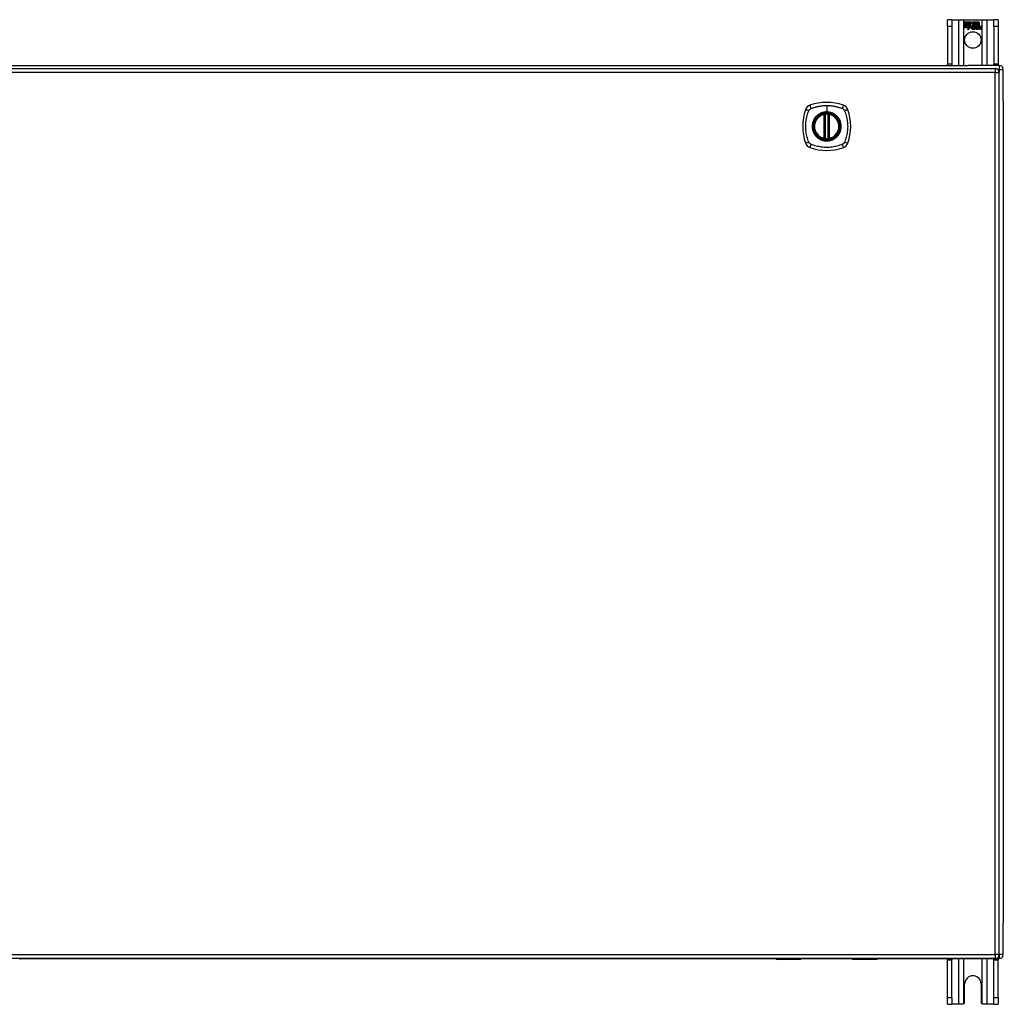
# Model space of a CAD drawing. Header units: inches. Extents: x 16 to 384, y 34 to 179.
# Tile 8 of 12: x 173 to 197, y 95 to 119. Entities that reach past the tile are written whole.
import ezdxf

# ---------------------------------------------------------------- set-up
doc = ezdxf.new("R2010")
doc.units = ezdxf.units.IN
doc.header["$MEASUREMENT"] = 0
doc.layers.add('Visible Edges(ANSI)', color=7, linetype='Continuous', lineweight=25)
doc.layers.add('Visible Tangent Edges(ANSI)', color=7, linetype='Continuous', lineweight=25)

msp = doc.modelspace()

# ---------------------------------------------------------------- linework, layer by layer
at = {"layer": 'Visible Edges(ANSI)'}
for p, q in [((195.977, 119.198), (195.872, 119.198)), ((195.872, 119.042), (195.872, 119.198)), ((195.977, 119.198), (195.977, 119.042)), ((195.977, 119.198), (196.141, 119.198)), ((196.141, 119.198), (196.276, 119.198)), ((196.276, 119.198), (196.718, 119.198)), ((196.281, 119.136), (196.448, 119.136)), ((196.281, 119.096), (196.281, 119.136)), ((196.281, 119.135), (196.281, 119.097)), ((196.447, 119.135), (196.281, 119.135)), ((196.281, 119.097), (196.403, 119.097)), ((196.404, 119.096), (196.281, 119.096)), ((196.281, 119.05), (196.281, 119.091)), ((196.281, 119.091), (196.404, 119.091)), ((196.281, 119.09), (196.281, 119.051)), ((196.403, 119.09), (196.281, 119.09)), ((196.403, 119.097), (196.403, 119.131)), ((196.403, 119.131), (196.408, 119.131)), ((196.403, 119.051), (196.403, 119.09)), ((196.404, 119.13), (196.404, 119.096)), ((196.407, 119.13), (196.404, 119.13)), ((196.404, 119.091), (196.404, 119.05)), ((196.45, 119.068), (196.407, 119.13)), ((196.408, 119.131), (196.451, 119.068)), ((196.451, 119.068), (196.425, 119.031)), ((196.425, 119.033), (196.45, 119.068)), ((196.47, 119.102), (196.447, 119.135)), ((196.448, 119.136), (196.47, 119.103)), ((196.47, 119.103), (196.487, 119.136)), ((196.488, 119.135), (196.47, 119.102)), ((196.487, 119.136), (196.571, 119.136)), ((196.487, 119.073), (196.53, 119.131)), ((196.512, 119.037), (196.487, 119.073)), ((196.57, 119.135), (196.488, 119.135)), ((196.53, 119.13), (196.488, 119.073)), ((196.488, 119.073), (196.513, 119.036)), ((196.53, 119.131), (196.534, 119.131)), ((196.533, 119.13), (196.53, 119.13)), ((196.533, 119.035), (196.533, 119.13)), ((196.534, 119.131), (196.534, 119.036)), ((196.57, 119.016), (196.57, 119.135)), ((196.571, 119.136), (196.571, 119.013)), ((196.576, 119.022), (196.576, 119.136)), ((196.576, 119.136), (196.613, 119.136)), ((196.577, 119.135), (196.577, 119.024)), ((196.612, 119.135), (196.577, 119.135)), ((196.612, 119.036), (196.612, 119.135)), ((196.613, 119.136), (196.613, 119.035)), ((196.618, 119.035), (196.618, 119.136)), ((196.618, 119.136), (196.656, 119.136)), ((196.619, 119.135), (196.619, 119.036)), ((196.655, 119.135), (196.619, 119.135)), ((196.655, 119.037), (196.655, 119.135)), ((196.656, 119.136), (196.656, 119.037)), ((196.718, 119.198), (196.853, 119.198)), ((196.853, 119.198), (197.017, 119.198)), ((197.017, 119.042), (197.017, 119.198)), ((197.122, 119.198), (197.017, 119.198)), ((197.122, 119.198), (197.122, 119.042)), ((195.872, 119.042), (195.872, 118.104)), ((195.977, 119.042), (195.977, 118.104)), ((196.281, 119.051), (196.403, 119.051)), ((196.404, 119.05), (196.281, 119.05)), ((196.281, 119.045), (196.404, 119.045)), ((196.281, 119.005), (196.281, 119.045)), ((196.403, 119.044), (196.281, 119.044)), ((196.281, 119.044), (196.281, 119.005)), ((196.281, 119.005), (196.403, 119.005)), ((196.402, 119.005), (196.281, 119.005)), ((196.371, 118.945), (196.402, 119.005)), ((196.426, 119.003), (196.371, 118.945)), ((196.403, 119.005), (196.374, 118.949)), ((196.374, 118.949), (196.426, 119.004)), ((196.403, 119.01), (196.403, 119.044)), ((196.405, 119.01), (196.403, 119.01)), ((196.404, 119.045), (196.404, 119.01)), ((196.404, 119.01), (196.405, 119.01)), ((196.405, 119.01), (196.423, 119.046)), ((196.423, 119.043), (196.405, 119.01)), ((196.423, 119.046), (196.425, 119.033)), ((196.425, 119.031), (196.423, 119.043)), ((196.426, 119.004), (196.428, 118.987)), ((196.428, 118.985), (196.426, 119.003)), ((196.428, 118.987), (196.467, 119.041)), ((196.467, 119.04), (196.428, 118.985)), ((196.467, 119.041), (196.476, 119.027)), ((196.476, 119.026), (196.467, 119.04)), ((196.48, 118.993), (196.526, 118.993)), ((196.526, 118.993), (196.48, 118.993)), ((196.513, 119.003), (196.481, 119.003)), ((196.482, 119.004), (196.512, 119.004)), ((196.517, 118.967), (196.517, 118.977)), ((196.518, 118.978), (196.518, 118.966)), ((196.525, 118.963), (196.555, 118.998)), ((196.545, 118.963), (196.525, 118.963)), ((196.556, 118.998), (196.526, 118.964)), ((196.526, 118.964), (196.545, 118.964)), ((196.561, 119.035), (196.533, 119.035)), ((196.534, 119.036), (196.562, 119.036)), ((196.555, 118.998), (196.538, 119.031)), ((196.538, 119.031), (196.558, 119.031)), ((196.539, 119.031), (196.556, 118.998)), ((196.558, 119.031), (196.539, 119.031)), ((196.545, 118.964), (196.561, 118.988)), ((196.562, 118.987), (196.545, 118.963)), ((196.568, 119.008), (196.558, 119.031)), ((196.558, 119.031), (196.568, 119.008)), ((196.571, 119.013), (196.561, 119.035)), ((196.561, 118.988), (196.565, 118.988)), ((196.562, 119.036), (196.57, 119.016)), ((196.565, 118.987), (196.562, 118.987)), ((196.565, 118.988), (196.575, 118.964)), ((196.574, 118.963), (196.565, 118.987)), ((196.571, 119.008), (196.568, 119.008)), ((196.568, 119.008), (196.571, 119.008)), ((196.588, 119.031), (196.571, 119.008)), ((196.571, 119.008), (196.587, 119.031)), ((196.594, 118.963), (196.574, 118.963)), ((196.575, 118.964), (196.593, 118.964)), ((196.585, 119.035), (196.576, 119.022)), ((196.577, 119.024), (196.585, 119.036)), ((196.577, 118.998), (196.606, 119.031)), ((196.593, 118.964), (196.577, 118.998)), ((196.608, 119.031), (196.578, 118.998)), ((196.578, 118.998), (196.594, 118.963)), ((196.585, 119.036), (196.612, 119.036)), ((196.613, 119.035), (196.585, 119.035)), ((196.587, 119.031), (196.608, 119.031)), ((196.606, 119.031), (196.588, 119.031)), ((196.603, 118.963), (196.615, 119.031)), ((196.62, 118.963), (196.603, 118.963)), ((196.616, 119.031), (196.604, 118.964)), ((196.604, 118.964), (196.619, 118.964)), ((196.615, 119.031), (196.629, 119.031)), ((196.628, 119.031), (196.616, 119.031)), ((196.634, 119.035), (196.618, 119.035)), ((196.619, 119.036), (196.635, 119.036)), ((196.619, 118.964), (196.624, 118.991)), ((196.624, 118.991), (196.62, 118.963)), ((196.627, 119.019), (196.628, 119.031)), ((196.632, 119.019), (196.627, 119.019)), ((196.629, 119.031), (196.628, 119.019)), ((196.628, 119.019), (196.632, 119.019)), ((196.633, 119.027), (196.634, 119.035)), ((196.635, 119.036), (196.634, 119.029)), ((196.645, 118.963), (196.653, 119.006)), ((196.662, 118.963), (196.645, 118.963)), ((196.654, 119.006), (196.646, 118.964)), ((196.646, 118.964), (196.661, 118.964)), ((196.661, 118.964), (196.666, 118.991)), ((196.667, 118.991), (196.662, 118.963)), ((196.687, 118.963), (196.695, 119.006)), ((196.704, 118.963), (196.687, 118.963)), ((196.696, 119.006), (196.688, 118.964)), ((196.688, 118.964), (196.703, 118.964)), ((196.703, 118.964), (196.711, 119.006)), ((196.712, 119.006), (196.704, 118.963)), ((197.017, 119.042), (197.017, 118.104)), ((197.122, 119.042), (197.122, 118.104)), ((195.872, 118.073), (195.872, 118.104)), ((195.977, 118.104), (195.977, 118.073)), ((197.017, 118.073), (197.017, 118.104)), ((197.122, 118.104), (197.122, 118.073)), ((125.346, 118.073), (196.381, 118.073)), ((125.444, 117.993), (197.049, 117.993)), ((197.148, 118.073), (196.381, 118.073)), ((197.148, 96.174), (197.148, 117.894)), ((197.247, 117.199), (197.247, 117.974)), ((197.247, 117.199), (197.247, 96.947)), ((192.839, 116.276), (192.839, 116.861)), ((192.859, 116.272), (192.859, 116.865)), ((192.938, 116.865), (192.938, 116.272)), ((192.957, 116.861), (192.957, 116.276)), ((197.247, 96.172), (197.247, 96.947)), ((197.049, 96.075), (125.444, 96.075)), ((173.047, 96.073), (191.648, 96.073)), ((192.253, 96.055), (191.668, 96.055)), ((192.268, 96.075), (192.268, 96.071)), ((192.268, 96.073), (193.528, 96.073)), ((193.528, 96.071), (193.528, 96.075)), ((194.129, 96.055), (193.544, 96.055)), ((194.148, 96.073), (197.148, 96.073)), ((195.872, 96.042), (195.872, 96.073)), ((195.872, 95.104), (195.872, 96.042)), ((195.977, 96.073), (195.977, 96.042)), ((195.977, 95.104), (195.977, 96.042)), ((197.017, 96.042), (197.017, 96.073)), ((197.017, 95.104), (197.017, 96.042)), ((197.122, 96.073), (197.122, 96.042)), ((197.122, 95.104), (197.122, 96.042)), ((196.294, 95.01), (196.294, 95.448)), ((196.7, 95.448), (196.7, 95.01)), ((195.872, 94.948), (195.872, 95.104)), ((195.977, 95.104), (195.977, 94.948)), ((197.017, 94.948), (197.017, 95.104)), ((197.122, 95.104), (197.122, 94.948)), ((195.872, 94.948), (195.977, 94.948)), ((196.141, 94.948), (195.977, 94.948)), ((196.232, 94.948), (196.141, 94.948)), ((196.853, 94.948), (196.762, 94.948)), ((197.017, 94.948), (196.853, 94.948)), ((197.017, 94.948), (197.122, 94.948))]:
    msp.add_line(p, q, dxfattribs=at)
at = {"layer": 'Visible Edges(ANSI)', "flags": 128}
for points in [[(192.87, 116.88), (192.868, 116.88), (192.866, 116.88), (192.865, 116.88), (192.863, 116.88), (192.862, 116.879), (192.86, 116.879), (192.859, 116.879), (192.857, 116.879), (192.856, 116.879), (192.855, 116.878), (192.853, 116.878), (192.852, 116.878), (192.851, 116.878), (192.85, 116.878), (192.849, 116.878), (192.848, 116.878), (192.848, 116.877), (192.847, 116.877), (192.846, 116.877), (192.846, 116.877), (192.846, 116.877), (192.845, 116.877), (192.845, 116.877), (192.845, 116.877)], [(192.951, 116.877), (192.951, 116.877), (192.951, 116.877), (192.951, 116.877), (192.951, 116.877), (192.95, 116.877), (192.95, 116.877), (192.949, 116.877), (192.948, 116.878), (192.947, 116.878), (192.946, 116.878), (192.945, 116.878), (192.944, 116.878), (192.943, 116.878), (192.942, 116.878), (192.94, 116.879), (192.939, 116.879), (192.938, 116.879), (192.936, 116.879), (192.935, 116.879), (192.933, 116.88), (192.932, 116.88), (192.93, 116.88), (192.928, 116.88), (192.927, 116.88)], [(192.845, 116.26), (192.845, 116.26), (192.845, 116.26), (192.846, 116.26), (192.846, 116.26), (192.846, 116.26), (192.847, 116.26), (192.848, 116.26), (192.848, 116.26), (192.849, 116.259), (192.85, 116.259), (192.851, 116.259), (192.852, 116.259), (192.853, 116.259), (192.855, 116.259), (192.856, 116.258), (192.857, 116.258), (192.859, 116.258), (192.86, 116.258), (192.862, 116.258), (192.863, 116.258), (192.865, 116.257), (192.866, 116.257), (192.868, 116.257), (192.87, 116.257)], [(192.927, 116.257), (192.928, 116.257), (192.93, 116.257), (192.932, 116.257), (192.933, 116.258), (192.935, 116.258), (192.936, 116.258), (192.938, 116.258), (192.939, 116.258), (192.94, 116.258), (192.942, 116.259), (192.943, 116.259), (192.944, 116.259), (192.945, 116.259), (192.946, 116.259), (192.947, 116.259), (192.948, 116.26), (192.949, 116.26), (192.95, 116.26), (192.95, 116.26), (192.951, 116.26), (192.951, 116.26), (192.951, 116.26), (192.951, 116.26), (192.951, 116.26)], [(196.276, 94.966), (196.274, 94.965), (196.273, 94.963), (196.271, 94.962), (196.269, 94.961), (196.268, 94.959), (196.266, 94.958), (196.264, 94.957), (196.263, 94.956), (196.261, 94.955), (196.259, 94.954), (196.257, 94.953), (196.255, 94.952), (196.253, 94.952), (196.251, 94.951), (196.249, 94.95), (196.247, 94.95), (196.245, 94.949), (196.243, 94.949), (196.241, 94.949), (196.239, 94.948), (196.237, 94.948), (196.236, 94.948), (196.234, 94.948), (196.232, 94.948)], [(196.762, 94.948), (196.76, 94.948), (196.758, 94.948), (196.756, 94.948), (196.754, 94.948), (196.752, 94.949), (196.75, 94.949), (196.748, 94.949), (196.746, 94.95), (196.744, 94.95), (196.742, 94.951), (196.74, 94.952), (196.738, 94.952), (196.736, 94.953), (196.735, 94.954), (196.733, 94.955), (196.731, 94.956), (196.729, 94.957), (196.727, 94.958), (196.726, 94.959), (196.724, 94.961), (196.722, 94.962), (196.721, 94.963), (196.719, 94.965), (196.718, 94.966)]]:
    msp.add_lwpolyline(points, dxfattribs=at)
at = {"layer": 'Visible Edges(ANSI)'}
for centre, radius in [((196.497, 118.698), 0.203), ((192.898, 116.569), 0.32), ((192.898, 116.569), 0.315)]:
    msp.add_circle(centre, radius, dxfattribs=at)
for centre, radius, start, end in [((196.513, 118.987), 0.0498, 134.1684, 176.5646), ((196.488, 118.988), 0.0247, 176.5646, 261.5605), ((196.513, 118.987), 0.049, 134.1684, 176.5646), ((196.488, 118.988), 0.0239, 176.5646, 261.5605), ((196.504, 118.996), 0.042, 79.6582, 131.9139), ((196.504, 118.996), 0.0412, 77.079, 133.1785), ((196.504, 118.996), 0.0374, 80.4085, 134.1684), ((196.504, 118.996), 0.0366, 80.3604, 134.1684), ((196.492, 118.989), 0.0127, 160.9907, 244.6784), ((196.492, 118.989), 0.012, 163.5261, 244.6784), ((196.503, 119.001), 0.0217, 109.3797, 175.226), ((196.503, 119.001), 0.021, 109.3797, 172.9975), ((196.495, 119.039), 0.0751, 261.5605, 286.9141), ((196.495, 119.039), 0.0759, 261.5605, 287.3343), ((196.503, 119.013), 0.0391, 244.6784, 290.9242), ((196.503, 119.013), 0.0384, 244.6784, 292.5609), ((196.501, 119.008), 0.0144, 51.1652, 109.3797), ((196.501, 119.008), 0.0137, 51.1652, 109.3797), ((196.502, 119.01), 0.0119, 331.4547, 51.1652), ((196.509, 119.013), 0.0183, 23.8445, 85.1757), ((196.509, 119.013), 0.019, 23.8445, 85.0802), ((196.502, 119.01), 0.0127, 329.421, 51.1652), ((196.494, 119.007), 0.0345, 336.9643, 23.8445), ((196.494, 119.007), 0.0353, 336.1555, 23.8445), ((196.682, 118.981), 0.0589, 147.5992, 170), ((196.682, 118.981), 0.0581, 147.5992, 170), ((196.657, 119.003), 0.03, 89.4776, 147.4114), ((196.657, 119.003), 0.0293, 89.4776, 148.2123), ((196.646, 119.004), 0.0165, 96.03, 147.5992), ((196.655, 119.007), 0.03, 88.7952, 136.5849), ((196.646, 119.004), 0.0157, 96.03, 147.5992), ((196.655, 119.007), 0.0307, 90.2222, 132.7339), ((196.645, 119.012), 0.00825, 23.5571, 96.03), ((196.645, 119.012), 0.0075, 23.5571, 96.03), ((196.638, 119.009), 0.0154, 350, 23.5571), ((196.638, 119.009), 0.0161, 350, 23.5571), ((196.657, 119.02), 0.0127, 16.9928, 89.4776), ((196.657, 119.02), 0.0119, 16.9928, 89.4776), ((196.724, 118.982), 0.0589, 148.5524, 170.8204), ((196.724, 118.982), 0.0581, 148.5584, 170.8257), ((196.635, 119.014), 0.0353, 357.7769, 16.9928), ((196.635, 119.014), 0.036, 3.6169, 16.9928), ((196.698, 119.002), 0.0299, 89.6788, 160.8136), ((196.698, 119.002), 0.0307, 89.6788, 153.9508), ((196.688, 119.004), 0.0165, 96.1027, 147.6301), ((196.688, 119.004), 0.0157, 96.1027, 147.6083), ((196.687, 119.012), 0.00825, 23.5487, 96.1027), ((196.687, 119.012), 0.0075, 23.5487, 96.1027), ((196.68, 119.009), 0.0154, 349.9922, 23.5487), ((196.68, 119.009), 0.0161, 350.0076, 23.5487), ((196.699, 119.02), 0.0131, 18.4748, 89.6788), ((196.699, 119.02), 0.0124, 18.4748, 89.6788), ((196.677, 119.013), 0.0353, 349, 18.4748), ((196.677, 119.013), 0.036, 349, 18.4748), ((197.049, 117.894), 0.099, 0, 90), ((197.148, 117.974), 0.099, 0, 90), ((192.898, 115.88), 1.28, 71.2278, 108.7722), ((193.587, 116.569), 1.28, 161.2278, 198.7722), ((192.544, 116.923), 0.177, 108.7722, 161.2278), ((193.253, 116.923), 0.177, 18.7722, 71.2278), ((192.209, 116.569), 1.28, 341.2278, 18.7722), ((192.898, 116.569), 0.313, 103.6344, 256.3656), ((192.898, 116.569), 0.313, 99.784, 103.6344), ((192.827, 116.861), 0.0118, 0, 103.6344), ((192.847, 116.865), 0.0118, 0, 99.784), ((192.898, 116.569), 0.313, 84.7499, 95.2501), ((192.949, 116.865), 0.0118, 80.216, 180), ((192.898, 116.569), 0.313, 76.3656, 80.216), ((192.969, 116.861), 0.0118, 76.3656, 180), ((192.898, 116.569), 0.313, 283.6344, 76.3656), ((192.827, 116.276), 0.0118, 256.3656, 0), ((192.898, 116.569), 0.313, 256.3656, 260.216), ((192.847, 116.272), 0.0118, 260.216, 0), ((192.898, 116.569), 0.313, 264.7499, 275.2501), ((192.949, 116.272), 0.0118, 180, 279.784), ((192.898, 116.569), 0.313, 279.784, 283.6344), ((192.969, 116.276), 0.0118, 180, 283.6344), ((192.544, 116.214), 0.177, 198.7722, 251.2278), ((192.898, 117.258), 1.28, 251.2278, 288.7722), ((193.253, 116.214), 0.177, 288.7722, 341.2278), ((173.028, 96.075), 0.0197, 270, 359.4614), ((191.668, 96.075), 0.0197, 180.5386, 270), ((192.253, 96.071), 0.0157, 270, 0), ((193.544, 96.071), 0.0157, 180, 270), ((194.129, 96.075), 0.0197, 270, 359.4614), ((197.049, 96.174), 0.099, 270, 0), ((197.148, 96.172), 0.099, 270, 0), ((196.497, 95.448), 0.203, 0, 180), ((196.232, 95.01), 0.062, 314.9335, 0), ((196.762, 95.01), 0.062, 180, 225.0665)]:
    msp.add_arc(centre, radius, start, end, dxfattribs=at)
at = {"layer": 'Visible Tangent Edges(ANSI)'}
for p, q in [((196.141, 119.198), (196.141, 118.073)), ((196.276, 118.073), (196.276, 119.198)), ((196.718, 119.198), (196.718, 118.073)), ((196.853, 118.073), (196.853, 119.198)), ((195.872, 119.042), (195.977, 119.042)), ((197.017, 119.042), (197.122, 119.042)), ((195.977, 118.104), (195.872, 118.104)), ((197.122, 118.104), (197.017, 118.104)), ((197.049, 117.894), (125.444, 117.894)), ((197.049, 117.993), (197.049, 117.894)), ((197.049, 117.894), (197.148, 117.894)), ((197.049, 96.174), (197.049, 117.894)), ((197.107, 117.974), (197.148, 117.974)), ((197.148, 118.073), (197.148, 117.974)), ((197.148, 117.974), (197.247, 117.974)), ((197.148, 117.974), (197.148, 117.903)), ((192.898, 117.085), (192.898, 116.925)), ((192.898, 116.921), (192.898, 116.925)), ((192.827, 116.861), (192.824, 116.873)), ((192.827, 116.861), (192.839, 116.861)), ((192.827, 116.861), (192.827, 116.276)), ((192.839, 116.861), (192.849, 116.861)), ((192.845, 116.877), (192.846, 116.871)), ((192.849, 116.865), (192.859, 116.865)), ((192.849, 116.276), (192.849, 116.861)), ((192.871, 116.868), (192.87, 116.88)), ((192.871, 116.269), (192.871, 116.868)), ((192.926, 116.868), (192.927, 116.88)), ((192.926, 116.868), (192.926, 116.269)), ((192.938, 116.865), (192.948, 116.865)), ((192.948, 116.861), (192.957, 116.861)), ((192.948, 116.861), (192.948, 116.276)), ((192.95, 116.871), (192.951, 116.877)), ((192.957, 116.861), (192.969, 116.861)), ((192.972, 116.873), (192.969, 116.861)), ((192.969, 116.276), (192.969, 116.861)), ((192.824, 116.264), (192.827, 116.276)), ((192.839, 116.276), (192.827, 116.276)), ((192.849, 116.276), (192.839, 116.276)), ((192.846, 116.266), (192.845, 116.26)), ((192.859, 116.272), (192.849, 116.272)), ((192.87, 116.257), (192.871, 116.269)), ((192.927, 116.257), (192.926, 116.269)), ((192.948, 116.272), (192.938, 116.272)), ((192.957, 116.276), (192.948, 116.276)), ((192.951, 116.26), (192.95, 116.266)), ((192.969, 116.276), (192.957, 116.276)), ((192.969, 116.276), (192.972, 116.264)), ((125.444, 96.174), (197.049, 96.174)), ((191.668, 96.075), (191.668, 96.055)), ((192.253, 96.055), (192.253, 96.075)), ((193.544, 96.075), (193.544, 96.055)), ((194.129, 96.055), (194.129, 96.075)), ((195.872, 96.042), (195.977, 96.042)), ((196.141, 96.073), (196.141, 94.948)), ((196.276, 94.966), (196.276, 96.073)), ((196.718, 96.073), (196.718, 94.966)), ((196.853, 94.948), (196.853, 96.073)), ((197.017, 96.042), (197.122, 96.042)), ((197.049, 96.174), (197.049, 96.075)), ((197.148, 96.174), (197.049, 96.174)), ((197.247, 96.172), (197.148, 96.172)), ((197.148, 96.164), (197.148, 96.073)), ((195.977, 95.104), (195.872, 95.104)), ((197.122, 95.104), (197.017, 95.104))]:
    msp.add_line(p, q, dxfattribs=at)
at = {"layer": 'Visible Tangent Edges(ANSI)', "flags": 128}
for points in [[(192.458, 116.18), (192.445, 116.214), (192.434, 116.245), (192.424, 116.276), (192.416, 116.308), (192.408, 116.339), (192.401, 116.372), (192.395, 116.404), (192.39, 116.437), (192.387, 116.469), (192.384, 116.502), (192.382, 116.535), (192.382, 116.568), (192.382, 116.601), (192.384, 116.634), (192.387, 116.667), (192.39, 116.7), (192.395, 116.733), (192.401, 116.765), (192.408, 116.797), (192.416, 116.829), (192.424, 116.861), (192.434, 116.893), (192.445, 116.924), (192.458, 116.957)], [(192.458, 116.957), (192.459, 116.959), (192.46, 116.96), (192.46, 116.961), (192.461, 116.963), (192.462, 116.964), (192.463, 116.965), (192.463, 116.967), (192.464, 116.968), (192.465, 116.969), (192.466, 116.971), (192.467, 116.972), (192.468, 116.973), (192.468, 116.974), (192.469, 116.976), (192.47, 116.977), (192.471, 116.978), (192.472, 116.979), (192.473, 116.98), (192.474, 116.982), (192.475, 116.983), (192.476, 116.984), (192.477, 116.985), (192.478, 116.986), (192.479, 116.987)], [(192.479, 116.987), (192.481, 116.988), (192.482, 116.989), (192.483, 116.99), (192.484, 116.992), (192.485, 116.993), (192.486, 116.994), (192.487, 116.995), (192.489, 116.995), (192.49, 116.996), (192.491, 116.997), (192.492, 116.998), (192.494, 116.999), (192.495, 117), (192.496, 117.001), (192.497, 117.002), (192.499, 117.003), (192.5, 117.003), (192.501, 117.004), (192.503, 117.005), (192.504, 117.006), (192.505, 117.006), (192.507, 117.007), (192.508, 117.008), (192.51, 117.008)], [(192.51, 117.008), (192.528, 117.017), (192.543, 117.022), (192.559, 117.028), (192.574, 117.033), (192.59, 117.038), (192.606, 117.042), (192.621, 117.047), (192.637, 117.051), (192.653, 117.055), (192.669, 117.059), (192.685, 117.063), (192.702, 117.066), (192.718, 117.069), (192.734, 117.072), (192.75, 117.074), (192.767, 117.076), (192.783, 117.078), (192.799, 117.08), (192.816, 117.082), (192.832, 117.083), (192.849, 117.084), (192.865, 117.085), (192.882, 117.085), (192.898, 117.085)], [(192.898, 116.921), (192.99, 116.909), (193.075, 116.874), (193.148, 116.817), (193.203, 116.745), (193.238, 116.66), (193.25, 116.568), (193.238, 116.477), (193.203, 116.392), (193.147, 116.319), (193.074, 116.263), (192.989, 116.228), (192.898, 116.216), (192.807, 116.228), (192.722, 116.264), (192.649, 116.32), (192.593, 116.392), (192.558, 116.477), (192.546, 116.569), (192.558, 116.66), (192.593, 116.745), (192.649, 116.818), (192.722, 116.874), (192.807, 116.909), (192.898, 116.921)], [(192.898, 116.925), (192.888, 116.925), (192.878, 116.925), (192.867, 116.924), (192.857, 116.923), (192.847, 116.922), (192.837, 116.92), (192.827, 116.918), (192.817, 116.916), (192.807, 116.913), (192.797, 116.911), (192.787, 116.908), (192.777, 116.904), (192.768, 116.901), (192.758, 116.897), (192.749, 116.892), (192.739, 116.888), (192.73, 116.883), (192.721, 116.878), (192.712, 116.873), (192.704, 116.868), (192.695, 116.862), (192.687, 116.856), (192.679, 116.85), (192.671, 116.843)], [(192.898, 117.085), (192.915, 117.085), (192.931, 117.085), (192.948, 117.084), (192.964, 117.083), (192.981, 117.082), (192.997, 117.08), (193.014, 117.078), (193.03, 117.076), (193.046, 117.074), (193.063, 117.072), (193.079, 117.069), (193.095, 117.066), (193.111, 117.062), (193.127, 117.059), (193.143, 117.055), (193.159, 117.051), (193.175, 117.047), (193.191, 117.042), (193.207, 117.038), (193.222, 117.033), (193.238, 117.028), (193.253, 117.022), (193.269, 117.017), (193.287, 117.008)], [(193.126, 116.843), (193.118, 116.85), (193.11, 116.856), (193.101, 116.862), (193.093, 116.868), (193.084, 116.873), (193.075, 116.878), (193.066, 116.883), (193.057, 116.888), (193.048, 116.893), (193.038, 116.897), (193.029, 116.901), (193.019, 116.904), (193.01, 116.908), (193, 116.911), (192.99, 116.913), (192.98, 116.916), (192.97, 116.918), (192.96, 116.92), (192.949, 116.922), (192.939, 116.923), (192.929, 116.924), (192.919, 116.925), (192.908, 116.925), (192.898, 116.925)], [(193.287, 117.008), (193.29, 117.007), (193.292, 117.006), (193.295, 117.004), (193.298, 117.003), (193.3, 117.001), (193.303, 116.999), (193.305, 116.997), (193.308, 116.996), (193.31, 116.994), (193.312, 116.992), (193.315, 116.989), (193.317, 116.987), (193.319, 116.985), (193.321, 116.983), (193.323, 116.981), (193.325, 116.978), (193.327, 116.976), (193.329, 116.973), (193.331, 116.971), (193.332, 116.968), (193.334, 116.965), (193.335, 116.963), (193.337, 116.96), (193.338, 116.957)], [(193.338, 116.957), (193.352, 116.924), (193.362, 116.893), (193.372, 116.861), (193.381, 116.829), (193.389, 116.797), (193.396, 116.765), (193.401, 116.733), (193.406, 116.7), (193.41, 116.667), (193.413, 116.634), (193.414, 116.601), (193.415, 116.568), (193.414, 116.535), (193.413, 116.502), (193.41, 116.469), (193.406, 116.437), (193.401, 116.404), (193.395, 116.372), (193.389, 116.339), (193.381, 116.308), (193.372, 116.276), (193.362, 116.245), (193.352, 116.214), (193.338, 116.18)], [(192.624, 116.796), (192.611, 116.78), (192.599, 116.763), (192.589, 116.745), (192.579, 116.727), (192.57, 116.709), (192.563, 116.689), (192.556, 116.67), (192.551, 116.65), (192.547, 116.63), (192.544, 116.61), (192.542, 116.589), (192.541, 116.568), (192.542, 116.548), (192.544, 116.527), (192.547, 116.507), (192.551, 116.487), (192.556, 116.467), (192.563, 116.447), (192.57, 116.428), (192.579, 116.409), (192.589, 116.391), (192.599, 116.374), (192.611, 116.357), (192.624, 116.341)], [(192.671, 116.843), (192.669, 116.841), (192.666, 116.84), (192.664, 116.838), (192.662, 116.836), (192.66, 116.834), (192.658, 116.832), (192.656, 116.83), (192.654, 116.828), (192.652, 116.827), (192.65, 116.825), (192.648, 116.823), (192.646, 116.821), (192.644, 116.819), (192.642, 116.817), (192.64, 116.815), (192.638, 116.813), (192.636, 116.811), (192.635, 116.809), (192.633, 116.807), (192.631, 116.805), (192.629, 116.802), (192.627, 116.8), (192.625, 116.798), (192.624, 116.796)], [(192.846, 116.871), (192.845, 116.871), (192.845, 116.872), (192.844, 116.872), (192.843, 116.872), (192.842, 116.873), (192.841, 116.873), (192.84, 116.873), (192.839, 116.873), (192.839, 116.873), (192.838, 116.874), (192.837, 116.874), (192.836, 116.874), (192.835, 116.874), (192.834, 116.874), (192.833, 116.874), (192.832, 116.874), (192.831, 116.874), (192.83, 116.874), (192.829, 116.874), (192.828, 116.873), (192.827, 116.873), (192.826, 116.873), (192.825, 116.873), (192.824, 116.873)], [(192.849, 116.865), (192.849, 116.866), (192.849, 116.866), (192.849, 116.866), (192.849, 116.866), (192.848, 116.867), (192.848, 116.867), (192.848, 116.867), (192.848, 116.867), (192.848, 116.868), (192.848, 116.868), (192.848, 116.868), (192.848, 116.868), (192.848, 116.869), (192.848, 116.869), (192.847, 116.869), (192.847, 116.869), (192.847, 116.87), (192.847, 116.87), (192.847, 116.87), (192.847, 116.87), (192.847, 116.87), (192.846, 116.871), (192.846, 116.871), (192.846, 116.871)], [(192.849, 116.861), (192.849, 116.861), (192.849, 116.862), (192.849, 116.862), (192.849, 116.862), (192.849, 116.862), (192.849, 116.862), (192.849, 116.862), (192.849, 116.863), (192.849, 116.863), (192.849, 116.863), (192.849, 116.863), (192.849, 116.863), (192.849, 116.863), (192.849, 116.864), (192.849, 116.864), (192.849, 116.864), (192.849, 116.864), (192.849, 116.864), (192.849, 116.864), (192.849, 116.865), (192.849, 116.865), (192.849, 116.865), (192.849, 116.865), (192.849, 116.865)], [(192.859, 116.865), (192.859, 116.865), (192.859, 116.865), (192.859, 116.865), (192.859, 116.865), (192.86, 116.866), (192.86, 116.866), (192.86, 116.866), (192.86, 116.866), (192.861, 116.866), (192.861, 116.866), (192.862, 116.866), (192.862, 116.866), (192.863, 116.867), (192.864, 116.867), (192.864, 116.867), (192.865, 116.867), (192.865, 116.867), (192.866, 116.867), (192.867, 116.868), (192.868, 116.868), (192.868, 116.868), (192.869, 116.868), (192.87, 116.868), (192.871, 116.868)], [(192.926, 116.868), (192.927, 116.868), (192.927, 116.868), (192.928, 116.868), (192.929, 116.868), (192.93, 116.868), (192.93, 116.867), (192.931, 116.867), (192.932, 116.867), (192.932, 116.867), (192.933, 116.867), (192.934, 116.867), (192.934, 116.866), (192.935, 116.866), (192.935, 116.866), (192.936, 116.866), (192.936, 116.866), (192.936, 116.866), (192.937, 116.866), (192.937, 116.866), (192.937, 116.865), (192.937, 116.865), (192.938, 116.865), (192.938, 116.865), (192.938, 116.865)], [(192.95, 116.871), (192.95, 116.871), (192.95, 116.871), (192.95, 116.87), (192.95, 116.87), (192.95, 116.87), (192.949, 116.87), (192.949, 116.87), (192.949, 116.869), (192.949, 116.869), (192.949, 116.869), (192.949, 116.869), (192.949, 116.868), (192.949, 116.868), (192.948, 116.868), (192.948, 116.868), (192.948, 116.867), (192.948, 116.867), (192.948, 116.867), (192.948, 116.867), (192.948, 116.866), (192.948, 116.866), (192.948, 116.866), (192.948, 116.866), (192.948, 116.865)], [(192.948, 116.865), (192.948, 116.865), (192.948, 116.865), (192.948, 116.865), (192.948, 116.865), (192.948, 116.864), (192.948, 116.864), (192.948, 116.864), (192.948, 116.864), (192.948, 116.864), (192.948, 116.864), (192.948, 116.863), (192.948, 116.863), (192.948, 116.863), (192.948, 116.863), (192.948, 116.863), (192.948, 116.863), (192.948, 116.862), (192.948, 116.862), (192.948, 116.862), (192.948, 116.862), (192.948, 116.862), (192.948, 116.862), (192.948, 116.861), (192.948, 116.861)], [(192.972, 116.873), (192.971, 116.873), (192.97, 116.873), (192.969, 116.873), (192.968, 116.873), (192.967, 116.874), (192.966, 116.874), (192.965, 116.874), (192.964, 116.874), (192.964, 116.874), (192.963, 116.874), (192.962, 116.874), (192.961, 116.874), (192.96, 116.874), (192.959, 116.874), (192.958, 116.873), (192.957, 116.873), (192.956, 116.873), (192.955, 116.873), (192.954, 116.873), (192.954, 116.872), (192.953, 116.872), (192.952, 116.872), (192.951, 116.871), (192.95, 116.871)], [(193.173, 116.796), (193.171, 116.798), (193.169, 116.8), (193.167, 116.802), (193.166, 116.805), (193.164, 116.807), (193.162, 116.809), (193.16, 116.811), (193.158, 116.813), (193.156, 116.815), (193.154, 116.817), (193.152, 116.819), (193.15, 116.821), (193.148, 116.823), (193.147, 116.825), (193.145, 116.826), (193.142, 116.828), (193.14, 116.83), (193.138, 116.832), (193.136, 116.834), (193.134, 116.836), (193.132, 116.838), (193.13, 116.84), (193.128, 116.841), (193.126, 116.843)], [(193.173, 116.341), (193.185, 116.357), (193.197, 116.374), (193.208, 116.392), (193.218, 116.41), (193.226, 116.428), (193.234, 116.448), (193.24, 116.467), (193.246, 116.487), (193.25, 116.507), (193.253, 116.527), (193.255, 116.548), (193.255, 116.568), (193.255, 116.589), (193.253, 116.61), (193.25, 116.63), (193.246, 116.65), (193.24, 116.67), (193.234, 116.69), (193.226, 116.709), (193.218, 116.728), (193.208, 116.746), (193.197, 116.763), (193.185, 116.78), (193.173, 116.796)], [(192.51, 116.129), (192.507, 116.13), (192.504, 116.131), (192.501, 116.133), (192.499, 116.134), (192.496, 116.136), (192.494, 116.138), (192.491, 116.14), (192.489, 116.142), (192.486, 116.144), (192.484, 116.146), (192.482, 116.148), (192.479, 116.15), (192.477, 116.152), (192.475, 116.154), (192.473, 116.157), (192.471, 116.159), (192.469, 116.161), (192.468, 116.164), (192.466, 116.166), (192.464, 116.169), (192.463, 116.172), (192.461, 116.174), (192.46, 116.177), (192.458, 116.18)], [(192.624, 116.341), (192.625, 116.339), (192.627, 116.337), (192.629, 116.335), (192.631, 116.333), (192.633, 116.33), (192.635, 116.328), (192.636, 116.326), (192.638, 116.324), (192.64, 116.322), (192.642, 116.32), (192.644, 116.318), (192.646, 116.316), (192.648, 116.314), (192.65, 116.312), (192.652, 116.311), (192.654, 116.309), (192.656, 116.307), (192.658, 116.305), (192.66, 116.303), (192.662, 116.301), (192.664, 116.299), (192.666, 116.298), (192.669, 116.296), (192.671, 116.294)], [(192.671, 116.294), (192.687, 116.281), (192.704, 116.27), (192.721, 116.259), (192.739, 116.249), (192.758, 116.24), (192.777, 116.233), (192.797, 116.226), (192.817, 116.221), (192.837, 116.217), (192.857, 116.214), (192.878, 116.212), (192.898, 116.212), (192.919, 116.212), (192.939, 116.214), (192.96, 116.217), (192.98, 116.221), (193, 116.227), (193.019, 116.233), (193.039, 116.241), (193.057, 116.249), (193.075, 116.259), (193.093, 116.27), (193.11, 116.281), (193.126, 116.294)], [(192.824, 116.264), (192.825, 116.264), (192.826, 116.264), (192.827, 116.264), (192.828, 116.264), (192.829, 116.264), (192.83, 116.263), (192.831, 116.263), (192.832, 116.263), (192.833, 116.263), (192.834, 116.263), (192.835, 116.263), (192.836, 116.263), (192.837, 116.263), (192.838, 116.263), (192.839, 116.264), (192.839, 116.264), (192.84, 116.264), (192.841, 116.264), (192.842, 116.264), (192.843, 116.265), (192.844, 116.265), (192.845, 116.265), (192.845, 116.266), (192.846, 116.266)], [(192.846, 116.266), (192.846, 116.266), (192.846, 116.266), (192.847, 116.267), (192.847, 116.267), (192.847, 116.267), (192.847, 116.267), (192.847, 116.267), (192.847, 116.268), (192.847, 116.268), (192.848, 116.268), (192.848, 116.268), (192.848, 116.269), (192.848, 116.269), (192.848, 116.269), (192.848, 116.269), (192.848, 116.27), (192.848, 116.27), (192.848, 116.27), (192.848, 116.27), (192.849, 116.271), (192.849, 116.271), (192.849, 116.271), (192.849, 116.271), (192.849, 116.272)], [(192.849, 116.272), (192.849, 116.272), (192.849, 116.272), (192.849, 116.272), (192.849, 116.272), (192.849, 116.273), (192.849, 116.273), (192.849, 116.273), (192.849, 116.273), (192.849, 116.273), (192.849, 116.273), (192.849, 116.274), (192.849, 116.274), (192.849, 116.274), (192.849, 116.274), (192.849, 116.274), (192.849, 116.274), (192.849, 116.275), (192.849, 116.275), (192.849, 116.275), (192.849, 116.275), (192.849, 116.275), (192.849, 116.276), (192.849, 116.276), (192.849, 116.276)], [(192.871, 116.269), (192.87, 116.269), (192.869, 116.269), (192.868, 116.269), (192.868, 116.269), (192.867, 116.269), (192.866, 116.27), (192.865, 116.27), (192.865, 116.27), (192.864, 116.27), (192.864, 116.27), (192.863, 116.27), (192.862, 116.271), (192.862, 116.271), (192.861, 116.271), (192.861, 116.271), (192.86, 116.271), (192.86, 116.271), (192.86, 116.271), (192.86, 116.272), (192.859, 116.272), (192.859, 116.272), (192.859, 116.272), (192.859, 116.272), (192.859, 116.272)], [(192.938, 116.272), (192.938, 116.272), (192.938, 116.272), (192.937, 116.272), (192.937, 116.272), (192.937, 116.272), (192.937, 116.271), (192.936, 116.271), (192.936, 116.271), (192.936, 116.271), (192.935, 116.271), (192.935, 116.271), (192.934, 116.271), (192.934, 116.27), (192.933, 116.27), (192.932, 116.27), (192.932, 116.27), (192.931, 116.27), (192.93, 116.27), (192.93, 116.269), (192.929, 116.269), (192.928, 116.269), (192.927, 116.269), (192.927, 116.269), (192.926, 116.269)], [(192.948, 116.276), (192.948, 116.276), (192.948, 116.276), (192.948, 116.275), (192.948, 116.275), (192.948, 116.275), (192.948, 116.275), (192.948, 116.275), (192.948, 116.274), (192.948, 116.274), (192.948, 116.274), (192.948, 116.274), (192.948, 116.274), (192.948, 116.274), (192.948, 116.273), (192.948, 116.273), (192.948, 116.273), (192.948, 116.273), (192.948, 116.273), (192.948, 116.273), (192.948, 116.272), (192.948, 116.272), (192.948, 116.272), (192.948, 116.272), (192.948, 116.272)], [(192.948, 116.272), (192.948, 116.271), (192.948, 116.271), (192.948, 116.271), (192.948, 116.271), (192.948, 116.27), (192.948, 116.27), (192.948, 116.27), (192.948, 116.27), (192.948, 116.269), (192.948, 116.269), (192.949, 116.269), (192.949, 116.269), (192.949, 116.268), (192.949, 116.268), (192.949, 116.268), (192.949, 116.268), (192.949, 116.267), (192.949, 116.267), (192.95, 116.267), (192.95, 116.267), (192.95, 116.267), (192.95, 116.266), (192.95, 116.266), (192.95, 116.266)], [(192.95, 116.266), (192.951, 116.266), (192.952, 116.265), (192.953, 116.265), (192.954, 116.265), (192.954, 116.264), (192.955, 116.264), (192.956, 116.264), (192.957, 116.264), (192.958, 116.264), (192.959, 116.263), (192.96, 116.263), (192.961, 116.263), (192.962, 116.263), (192.963, 116.263), (192.964, 116.263), (192.964, 116.263), (192.965, 116.263), (192.966, 116.263), (192.967, 116.264), (192.968, 116.264), (192.969, 116.264), (192.97, 116.264), (192.971, 116.264), (192.972, 116.264)], [(193.126, 116.294), (193.128, 116.296), (193.13, 116.298), (193.132, 116.299), (193.134, 116.301), (193.136, 116.303), (193.138, 116.305), (193.14, 116.307), (193.142, 116.309), (193.144, 116.311), (193.146, 116.312), (193.148, 116.314), (193.15, 116.316), (193.152, 116.318), (193.154, 116.32), (193.156, 116.322), (193.158, 116.324), (193.16, 116.326), (193.162, 116.328), (193.164, 116.33), (193.166, 116.333), (193.167, 116.335), (193.169, 116.337), (193.171, 116.339), (193.173, 116.341)], [(193.338, 116.18), (193.337, 116.177), (193.335, 116.174), (193.334, 116.172), (193.332, 116.169), (193.331, 116.167), (193.329, 116.164), (193.327, 116.161), (193.325, 116.159), (193.323, 116.157), (193.321, 116.154), (193.319, 116.152), (193.317, 116.15), (193.315, 116.148), (193.313, 116.146), (193.31, 116.144), (193.308, 116.142), (193.305, 116.14), (193.303, 116.138), (193.3, 116.136), (193.298, 116.135), (193.295, 116.133), (193.292, 116.131), (193.29, 116.13), (193.287, 116.129)], [(193.287, 116.129), (193.253, 116.115), (193.222, 116.104), (193.191, 116.095), (193.159, 116.086), (193.127, 116.078), (193.095, 116.071), (193.063, 116.065), (193.03, 116.061), (192.997, 116.057), (192.964, 116.054), (192.931, 116.053), (192.898, 116.052), (192.865, 116.053), (192.832, 116.054), (192.8, 116.057), (192.767, 116.061), (192.734, 116.065), (192.702, 116.071), (192.669, 116.078), (192.637, 116.086), (192.606, 116.095), (192.574, 116.104), (192.543, 116.115), (192.51, 116.129)], [(191.883, 96.075), (191.884, 96.073), (191.885, 96.071), (191.887, 96.07), (191.889, 96.069), (191.891, 96.067), (191.893, 96.066), (191.896, 96.066), (191.9, 96.065), (191.903, 96.064), (191.907, 96.064), (191.91, 96.064), (191.914, 96.064), (191.918, 96.064), (191.921, 96.064), (191.925, 96.064), (191.928, 96.065), (191.932, 96.066), (191.935, 96.066), (191.937, 96.067), (191.939, 96.069), (191.941, 96.07), (191.943, 96.071), (191.944, 96.073), (191.945, 96.075)], [(191.925, 96.075), (191.924, 96.074), (191.924, 96.074), (191.923, 96.074), (191.922, 96.074), (191.921, 96.074), (191.92, 96.073), (191.919, 96.073), (191.918, 96.073), (191.917, 96.073), (191.916, 96.073), (191.915, 96.073), (191.914, 96.073), (191.913, 96.073), (191.912, 96.073), (191.911, 96.073), (191.91, 96.073), (191.909, 96.073), (191.908, 96.073), (191.907, 96.074), (191.906, 96.074), (191.905, 96.074), (191.904, 96.074), (191.904, 96.074), (191.903, 96.075)], [(193.852, 96.075), (193.852, 96.073), (193.854, 96.071), (193.855, 96.07), (193.857, 96.069), (193.859, 96.067), (193.862, 96.066), (193.865, 96.066), (193.868, 96.065), (193.871, 96.064), (193.875, 96.064), (193.879, 96.064), (193.882, 96.064), (193.886, 96.064), (193.89, 96.064), (193.894, 96.064), (193.897, 96.065), (193.9, 96.066), (193.903, 96.066), (193.906, 96.067), (193.908, 96.069), (193.91, 96.07), (193.911, 96.071), (193.913, 96.073), (193.913, 96.075)], [(193.894, 96.075), (193.893, 96.074), (193.892, 96.074), (193.891, 96.074), (193.89, 96.074), (193.889, 96.074), (193.888, 96.073), (193.887, 96.073), (193.886, 96.073), (193.885, 96.073), (193.884, 96.073), (193.883, 96.073), (193.883, 96.073), (193.882, 96.073), (193.881, 96.073), (193.88, 96.073), (193.879, 96.073), (193.878, 96.073), (193.877, 96.073), (193.876, 96.074), (193.875, 96.074), (193.874, 96.074), (193.873, 96.074), (193.872, 96.074), (193.871, 96.075)]]:
    msp.add_lwpolyline(points, dxfattribs=at)
at = {"layer": 'Visible Tangent Edges(ANSI)'}
for radius in [0.346, 0.342, 0.325, 0.324]:
    msp.add_circle((192.898, 116.569), radius, dxfattribs=at)
for start, end in [(103.6344, 256.3656), (84.7499, 95.2501), (283.6344, 76.3656), (264.7499, 275.2501)]:
    msp.add_arc((192.898, 116.569), 0.301, start, end, dxfattribs=at)
for centre, major_axis, ratio, start_param, end_param in [((192.486, 116.943), (-0.112, 0.037), 0.042597, 4.975842, 6.113112), ((192.524, 116.981), (-0.037, 0.112), 0.042597, 0.170073, 1.307344), ((193.273, 116.981), (0.037, 0.112), 0.042597, 4.975842, 6.113112), ((193.311, 116.943), (0.112, 0.037), 0.042597, 0.170073, 1.307344), ((192.845, 116.877), (-0.00893, -0.00773), 0.431674, 0, 1.315955), ((192.851, 116.865), (-0.0116, -0.0021), 0.025638, 4.856604, 6.283185), ((192.946, 116.865), (0.0116, -0.0021), 0.025638, 0, 1.426581), ((192.951, 116.877), (0.00893, -0.00773), 0.431674, 4.96723, 6.283185), ((192.486, 116.194), (-0.112, -0.037), 0.042597, 0.170073, 1.307344), ((192.845, 116.26), (-0.00893, 0.00773), 0.431674, 4.96723, 6.283185), ((192.851, 116.272), (-0.0116, 0.0021), 0.025638, 0, 1.426581), ((192.946, 116.272), (0.0116, 0.0021), 0.025638, 4.856604, 6.283185), ((192.951, 116.26), (0.00893, 0.00773), 0.431674, 0, 1.315955), ((193.311, 116.194), (0.112, -0.037), 0.042597, 4.975842, 6.113112), ((192.524, 116.156), (-0.037, -0.112), 0.042597, 4.975842, 6.113112), ((193.273, 116.156), (0.037, -0.112), 0.042597, 0.170073, 1.307344)]:
    msp.add_ellipse(centre, major_axis=major_axis, ratio=ratio, start_param=start_param, end_param=end_param, dxfattribs=at)

doc.saveas('drawing.dxf')
